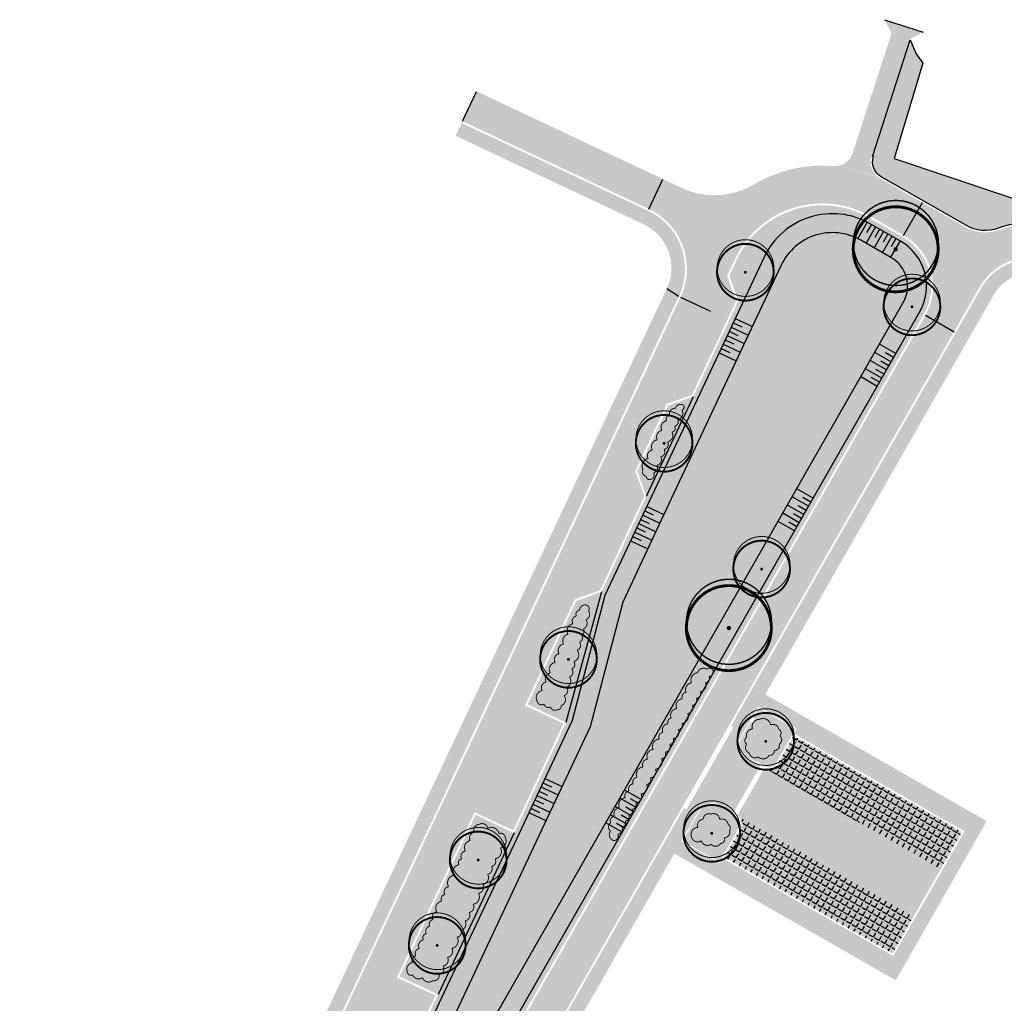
# Model space of a CAD drawing. Header units: inches. Extents: x 210501 to 210698, y 486425 to 486655.
# Tile 2 of 3: x 210511 to 210616, y 486551 to 486655. Entities that reach past the tile are written whole.
import ezdxf

# ---------------------------------------------------------------- set-up
doc = ezdxf.new("R2010")
doc.units = ezdxf.units.IN
doc.header["$MEASUREMENT"] = 0
doc.layers.add('KL_BSS_1', color=7, linetype='Continuous', true_color=0x992600)
for name, color, linetype in [('KL_GAZON', 73, 'Continuous'), ('KL_GROEN', 84, 'Continuous'), ('KL_PARKEREN', 251, 'Continuous'), ('KL_VOETPAD_1', 25, 'Continuous'), ('KL_VOETPAD_2', 253, 'Continuous'), ('KL_WADI', 71, 'Continuous'), ('NW_BOOM', 88, 'Continuous'), ('NW_WADI', 3, 'Continuous')]:
    doc.layers.add(name, color=color, linetype=linetype)
pattern_1 = [(59.99999999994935, (0.00184568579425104, -0.001056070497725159), (-0.6049187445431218, 0.3492500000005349), [0.5079999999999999, -0.1905]), (149.9999999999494, (0.00184568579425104, -0.001056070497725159), (-0.3492500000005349, -0.6049187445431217), [0.5079999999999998, -0.1904999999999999])]

# ---------------------------------------------------------------- blocks, each defined once
blk = doc.blocks.new('TALUD')
at = {"color": 6}
for p, q in [((0, 0), (0.0001038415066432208, -4.000000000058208)), ((1.999999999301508, 5.192076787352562e-05), (2.000103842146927, -4.000000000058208)), ((3.999999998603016, 0.0001038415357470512), (4.000103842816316, -4.000000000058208)), ((5.999999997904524, 0.0001557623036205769), (6.000103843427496, -4.000000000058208)), ((7.999999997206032, 0.0002076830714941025), (8.000103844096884, -4.000000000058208))]:
    blk.add_line(p, q, dxfattribs=at)
for p, q in [((0.999999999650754, 2.596038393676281e-05), (1.000051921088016, -2.000000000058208)), ((2.999999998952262, 7.788115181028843e-05), (3.000051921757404, -2.000000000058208)), ((4.99999999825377, 0.000129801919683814), (5.00005192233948, -2.000000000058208)), ((6.999999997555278, 0.0001817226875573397), (7.000051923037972, -2.000000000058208))]:
    blk.add_line(p, q)
blk = doc.blocks.new('BOOM_G')
for points, const_width in [([(-2.314667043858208, -1.450824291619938, -996.703270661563), (-2.307040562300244, -1.460140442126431, -0.5373179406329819)], 0.09999999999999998), ([(-2.325170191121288, -1.8956749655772, -49.80101822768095), (-2.165600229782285, -2.076096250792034, -0.5373179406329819)], 0.2), ([(-2.16521681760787, -2.076496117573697, -0.4799778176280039), (-1.555955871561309, 2.564956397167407, -1.975559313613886)], 0.2)]:
    blk.add_lwpolyline(points, format="xyb", dxfattribs=dict(const_width=const_width))
at = {"const_width": 0.15}
blk.add_lwpolyline([(-0.05153804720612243, -0.05448696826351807, 1), (0.05153804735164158, 0.05448696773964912, 1)], format="xyb", close=True, dxfattribs=at)

msp = doc.modelspace()

# ---------------------------------------------------------------- hatches: boundary and pattern name
at = {"layer": 'KL_BSS_1', "ltscale": 0.2}
for points in [[(210559.849905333, 486647.4539134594), (210558.3574133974, 486644.288084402), (210578.0865852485, 486635.0035933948), (210579.5768978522, 486638.1704480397)], [(210603.5002855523, 486637.7185645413, 0.1102065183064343), (210597.592873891, 486639.5494805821, 0.1551842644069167), (210589.2062914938, 486637.6132737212, -0.2486037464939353), (210581.5353697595, 486637.2487968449), (210579.5768978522, 486638.1704480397), (210578.0865852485, 486635.0035933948, -0.4142470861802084), (210581.4393281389, 486625.6885339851), (210584.6060121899, 486624.1978589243), (210586.3749051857, 486627.9555693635), (210587.2150485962, 486629.7403102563, -0.437876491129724), (210601.5124994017, 486634.2474399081), (210605.0520946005, 486632.2204569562), (210607.0398708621, 486635.6915855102)], [(210623.3180695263, 486632.1122797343, 0.2218158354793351), (210615.1308261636, 486632.7915386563, -0.2220085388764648), (210611.5885573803, 486633.086734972), (210607.0398708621, 486635.6915855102), (210605.0520946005, 486632.2204569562, -0.4140523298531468), (210607.3529894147, 486623.7621143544), (210610.3911856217, 486622.0244826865), (210613.1017582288, 486626.7638365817, -0.4141595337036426), (210621.5809983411, 486629.0737630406)], [(210564.9730872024, 486582.4910697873), (210570.2543213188, 486593.7101478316), (210576.642928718, 486607.2816508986), (210579.9862977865, 486614.3840662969), (210584.6060121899, 486624.1978589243), (210581.4393281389, 486625.6885339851), (210519.6289514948, 486494.3829673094), (210522.795635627, 486492.892292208), (210531.7097077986, 486511.828712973), (210540.4408045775, 486530.3764338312), (210546.1053926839, 486542.4098818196), (210551.4292321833, 486553.7194677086), (210559.649247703, 486571.1814838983)], [(210610.3911856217, 486622.0244826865), (210607.3529894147, 486623.7621143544), (210531.0335776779, 486490.3199404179), (210534.0717738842, 486488.5823087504)], [(210590.3278710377, 486575.8660891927), (210587.4483671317, 486570.8313640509), (210606.1115723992, 486560.1573409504), (210608.9910763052, 486565.1920660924)]]:
    msp.add_hatch(color=256, dxfattribs=at).paths.add_polyline_path(points)
at = {"layer": 'KL_GAZON', "ltscale": 0.2}
h = msp.add_hatch(color=256, dxfattribs=at)
h.dxf.hatch_style = 1
edge = h.paths.add_edge_path(flags=16)
edge.add_line((210673.9727646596, 486618.6548673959), (210671.0778405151, 486613.6457766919))
edge.add_arc((210665.8830017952, 486616.6480509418), 5.999999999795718, 240.2440901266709, 329.9749196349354, ccw=False)
edge.add_line((210662.9051654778, 486611.4391651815), (210638.496337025, 486625.3933003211))
edge.add_arc((210641.4741733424, 486630.6021860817), 6.00000000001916, 71.86056914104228, 240.24409012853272, ccw=False)
edge.add_line((210643.3421563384, 486636.303996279), (210670.6459089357, 486627.3589518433))
edge.add_arc((210668.7779259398, 486621.6571416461), 5.999999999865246, -30.025080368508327, 71.86056914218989, ccw=False)
edge = h.paths.add_edge_path(flags=0)
edge.add_line((210672.2411517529, 486619.6556254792), (210669.3462276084, 486614.6465347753))
edge.add_arc((210665.8830017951, 486616.6480509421), 4.000000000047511, 240.24409012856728, 329.97491963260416, ccw=False)
edge.add_line((210663.8977775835, 486613.175460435), (210639.4889491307, 486627.1295955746))
edge.add_arc((210641.4741733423, 486630.6021860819), 3.999999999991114, 71.86056914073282, 240.2440901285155, ccw=False)
edge.add_line((210642.7194953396, 486634.40339288), (210670.023247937, 486625.4583484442))
edge.add_arc((210668.7779259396, 486621.6571416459), 4.000000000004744, -30.025080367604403, 71.86056914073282, ccw=False)
edge = h.paths.add_edge_path(flags=16)
edge.add_arc((210672.7287929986, 486614.9020650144), 0.5244309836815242, 94.97499708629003, 204.9749196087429)
edge.add_arc((210672.2916528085, 486614.241785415), 0.4405175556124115, 94.98159514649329, 204.9749200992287)
edge.add_arc((210671.9314637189, 486613.6058435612), 0.4516447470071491, 94.97114705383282, 204.9749384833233)
edge.add_arc((210671.5267194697, 486612.7557945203), 0.6593713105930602, 90.405657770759, 200.4055169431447)
edge.add_arc((210670.8445970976, 486612.0568908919), 0.4733695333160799, 82.21416705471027, 192.2197918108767)
edge.add_arc((210670.1454328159, 486611.1847468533), 0.8073708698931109, 72.9652998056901, 182.9611314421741)
edge.add_arc((210669.1434434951, 486610.7434175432), 0.4449658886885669, 63.90881478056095, 173.9070686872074)
edge.add_arc((210668.3465099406, 486610.2632347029), 0.6354687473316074, 56.09438679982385, 166.0981914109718)
edge.add_arc((210667.1932028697, 486609.8617242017), 0.7713003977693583, 45.93163591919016, 155.9276461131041)
edge.add_arc((210666.0733047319, 486609.8676311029), 0.5177665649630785, 36.59910110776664, 146.6070043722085)
edge.add_arc((210664.9972920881, 486609.815794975), 0.7265081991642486, 27.61917369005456, 137.6137659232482)
edge.add_arc((210664.0746029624, 486610.169641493), 0.409301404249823, 19.39358360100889, 129.4033419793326)
edge.add_arc((210663.3604971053, 486610.3412519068), 0.4767659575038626, 17.66250725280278, 127.6550777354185)
edge.add_arc((210663.3008670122, 486610.4579100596), 0.3488096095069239, 131.6099923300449, 241.6014695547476)
edge.add_arc((210663.9459989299, 486610.1504050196), 0.8110266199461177, 179.9526029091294, 289.9555348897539)
edge.add_arc((210664.9845373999, 486609.2923660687), 0.7677315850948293, 172.8386706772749, 282.8397608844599)
edge.add_arc((210665.7731959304, 486608.395660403), 0.6355623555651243, 166.5183713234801, 276.5159872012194)
edge.add_arc((210666.240767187, 486607.6340560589), 0.4163135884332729, 161.7828599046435, 271.7766100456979)
edge.add_arc((210666.8891837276, 486607.0023429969), 0.67108549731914, 161.2602573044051, 271.2636008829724)
edge.add_arc((210667.3174433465, 486606.4132952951), 0.4214892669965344, 191.2009571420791, 301.2010795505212)
edge.add_arc((210667.9491961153, 486606.5654826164), 0.6586150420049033, 231.1204269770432, 341.1238860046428)
edge.add_arc((210668.7269256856, 486606.9119161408), 0.5804593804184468, 254.5600564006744, 364.5549383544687)
edge.add_arc((210669.3569916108, 486607.6730463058), 0.7168809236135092, 265.8852010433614, 375.8893186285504)
edge.add_arc((210670.0216287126, 486608.6371367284), 0.7682249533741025, 271.8539479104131, 381.8490568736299)
edge.add_arc((210670.6946691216, 486609.3841934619), 0.4628837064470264, 274.9575152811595, 384.9746802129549)
edge.add_arc((210671.0732497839, 486610.0499565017), 0.4721108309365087, 274.9846116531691, 384.9749191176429)
edge.add_arc((210671.4634685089, 486610.6824303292), 0.4347800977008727, 274.9805166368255, 384.9749198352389)
edge.add_arc((210671.7956961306, 486611.5772814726), 0.7139657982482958, 274.9735087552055, 384.9749291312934)
edge.add_arc((210672.3988960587, 486612.6633363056), 0.7858360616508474, 273.2100957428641, 383.2109934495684)
edge.add_arc((210673.129855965, 486613.7081900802), 0.7351932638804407, 269.3196587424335, 379.317812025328)
edge.add_arc((210673.8886210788, 486614.7529948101), 0.8042252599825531, 265.3666506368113, 375.3687281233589)
edge.add_arc((210674.7360070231, 486615.4769915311), 0.5158907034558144, 261.986372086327, 371.9826357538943)
edge.add_arc((210675.321454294, 486616.0207886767), 0.4441021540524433, 259.5175367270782, 369.5202438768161)
edge.add_arc((210675.9003280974, 486616.6949240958), 0.6169839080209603, 256.8000614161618, 366.7986887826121)
edge.add_arc((210676.6744227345, 486617.321550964), 0.5766498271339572, 253.7411124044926, 363.7372428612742)
edge.add_arc((210677.4266593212, 486617.8687536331), 0.5394176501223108, 250.8656094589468, 360.8741224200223)
edge.add_arc((210678.1997935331, 486618.4526936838), 0.6213660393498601, 247.8993674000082, 357.8968799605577)
edge.add_arc((210679.0254371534, 486618.870153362), 0.485522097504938, 245.0643540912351, 355.0580419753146)
edge.add_arc((210679.7097803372, 486619.2168033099), 0.4372235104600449, 242.6861874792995, 352.6911836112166)
edge.add_arc((210680.55278227, 486619.8560511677), 0.806471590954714, 239.4987099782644, 349.5007536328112)
edge.add_arc((210681.6860955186, 486620.2232902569), 0.6166296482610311, 236.4996148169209, 346.5030754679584)
edge.add_arc((210682.7202464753, 486620.7310365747), 0.7832623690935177, 236.3033105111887, 346.3008394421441)
edge.add_arc((210683.888351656, 486621.1564134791), 0.7341084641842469, 236.3179532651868, 346.3177826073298)
edge.add_arc((210684.9963112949, 486621.6637753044), 0.7871106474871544, 239.9051459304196, 349.9063801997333)
edge.add_arc((210686.0971747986, 486622.2692266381), 0.8117108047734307, 246.3254481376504, 356.3229801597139)
edge.add_arc((210687.0962561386, 486622.8003834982), 0.6130862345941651, 252.0405350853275, 362.0409554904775)
edge.add_arc((210687.8528115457, 486623.4494138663), 0.6434826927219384, 257.0816833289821, 367.0833446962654)
edge.add_arc((210688.5866879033, 486624.2687902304), 0.7461382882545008, 262.6615167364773, 372.6597347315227)
edge.add_arc((210689.3351269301, 486624.9446160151), 0.5127092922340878, 267.7151755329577, 377.7077329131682)
edge.add_arc((210689.4553916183, 486625.5601087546), 0.58882861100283, 308.6989898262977, 418.7074495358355)
edge.add_arc((210689.0860338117, 486625.8292729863), 0.71460036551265, 19.11487601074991, 129.1128691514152)
edge.add_arc((210688.8276583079, 486625.9656557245), 0.4602385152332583, 114.7153050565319, 224.7168913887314)
edge.add_arc((210688.5106014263, 486625.1853882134), 0.4565509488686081, 91.25318253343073, 201.2510295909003)
edge.add_arc((210688.0724711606, 486624.5524589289), 0.4676206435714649, 88.45302146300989, 198.4505714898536)
edge.add_arc((210687.2000610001, 486623.9877656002), 0.5979375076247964, 44.17816093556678, 154.1762012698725)
edge.add_arc((210686.1694923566, 486623.7698212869), 0.6864955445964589, 44.17767043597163, 154.1779371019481)
edge.add_arc((210685.0891706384, 486623.9198676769), 0.4857794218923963, 17.85888906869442, 127.8697429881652)
edge.add_arc((210684.1738979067, 486624.1163018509), 0.6447934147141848, 16.86297709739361, 126.8605690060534)
edge.add_arc((210683.1951436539, 486624.4527463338), 0.6185650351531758, 16.86467032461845, 126.8605692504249)
edge.add_arc((210682.0986002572, 486624.7278094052), 0.7580647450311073, 16.85879313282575, 126.8605690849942)
edge.add_arc((210681.1428441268, 486625.1824775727), 0.5235244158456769, 16.86202647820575, 126.8605691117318)
edge.add_arc((210680.0819803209, 486625.3750300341), 0.7803563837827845, 16.85909582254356, 126.8605691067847)
edge.add_arc((210678.9780693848, 486625.8066706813), 0.6643653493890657, 16.86288818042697, 126.8605691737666)
edge.add_arc((210678.0722118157, 486626.184493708), 0.5301063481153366, 16.85832929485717, 126.8605691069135)
edge.add_arc((210677.1265691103, 486626.4184310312), 0.6558336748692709, 16.85866524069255, 126.8605691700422)
edge.add_arc((210676.2582368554, 486626.7991737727), 0.4962652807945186, 16.86656093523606, 126.8605694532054)
edge.add_arc((210675.4331572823, 486627.0364150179), 0.5510691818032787, 16.85897604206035, 126.8605690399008)
edge.add_arc((210674.6605367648, 486627.3433647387), 0.4619026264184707, 16.85895280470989, 126.8605690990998)
edge.add_arc((210673.6587431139, 486627.4933160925), 0.7572575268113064, 16.85884009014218, 126.8605691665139)
edge.add_arc((210672.7864420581, 486627.972433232), 0.4368416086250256, 16.86875329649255, 126.8605697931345)
edge.add_arc((210671.9412264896, 486628.1452474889), 0.6093503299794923, 16.85698344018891, 126.8602048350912)
edge.add_arc((210671.6934252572, 486628.2560034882), 0.3947496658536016, 107.3513693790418, 217.3652551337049)
edge.add_arc((210672.0201851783, 486627.8832060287), 0.6542092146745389, 168.2498254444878, 278.2431484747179)
edge.add_arc((210672.7195946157, 486627.2330119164), 0.6056188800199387, 179.7404131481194, 289.7428325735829)
edge.add_arc((210673.427176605, 486626.5895649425), 0.5083356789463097, 171.6947596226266, 281.692943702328)
edge.add_arc((210674.2987762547, 486625.8446803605), 0.8073214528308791, 162.1773671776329, 272.1798477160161)
edge.add_arc((210674.8216383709, 486624.7799143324), 0.5556932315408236, 152.332694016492, 262.3257159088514)
edge.add_arc((210675.1620893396, 486623.9348738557), 0.508496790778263, 144.6329145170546, 254.6355959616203)
edge.add_arc((210675.4977055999, 486622.994319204), 0.6511019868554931, 136.2517163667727, 246.2542705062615)
edge.add_arc((210675.5491076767, 486621.9948729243), 0.5110001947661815, 127.8555334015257, 237.8553003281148)
edge.add_arc((210675.625006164, 486620.9340841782), 0.7179748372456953, 118.9726117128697, 228.9718719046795)
edge.add_arc((210675.3976781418, 486619.6461000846), 0.7852164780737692, 108.101808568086, 218.1015871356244)
edge.add_arc((210674.8808840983, 486618.3857957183), 0.7823413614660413, 97.42546167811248, 207.4268566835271)
edge.add_arc((210674.2488063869, 486617.3095220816), 0.7186228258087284, 94.97567333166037, 204.9749195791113)
edge.add_arc((210673.641022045, 486616.5051168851), 0.5028844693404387, 94.9785824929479, 204.9749197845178)
edge.add_arc((210673.2381958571, 486615.682970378), 0.612119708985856, 94.97041850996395, 204.9749197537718)
edge = h.paths.add_edge_path()
edge.add_arc((210689.7181628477, 486625.6565754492), 0.8999975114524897, 326.7632212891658, 431.9389413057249)
edge.add_line((210689.9971893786, 486626.5122270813), (210688.2535177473, 486627.0808354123))
edge.add_line((210688.2535177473, 486627.0808354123), (210688.0208018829, 486625.7979028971))
edge.add_line((210688.0208018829, 486625.7979028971), (210687.3677067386, 486624.8687495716))
edge.add_line((210687.3677067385, 486624.8687495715), (210685.5615780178, 486624.5769903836))
edge.add_line((210685.5615780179, 486624.5769903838), (210635.694846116, 486640.9139437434))
edge.add_line((210635.6948461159, 486640.9139437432), (210632.2208461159, 486630.8859437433))
edge.add_line((210632.220846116, 486630.8859437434), (210604.057846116, 486640.3569437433))
edge.add_line((210604.057846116, 486640.3569437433), (210607.0788461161, 486650.4479437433))
edge.add_line((210607.078846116, 486650.4479437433), (210606.3898789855, 486651.4226625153))
edge.add_line((210606.3898789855, 486651.4226625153), (210605.7433285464, 486652.8874492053))
edge.add_line((210605.7433285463, 486652.8874492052), (210601.7513183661, 486640.5758834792))
edge.add_line((210601.7513183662, 486640.5758834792), (210601.8464427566, 486640.5450395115))
edge.add_arc((210603.5586817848, 486639.9898480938), 1.800000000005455, 162.03477670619, 240.2019614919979)
edge.add_line((210602.6641821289, 486638.4278396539), (210611.687942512, 486633.2602935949))
edge.add_arc((210613.675724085, 486636.7314314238), 4.00000917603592, 240.2019614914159, 290.2704786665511)
edge.add_arc((210618.496547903, 486623.6783859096), 9.914815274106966, 60.24409012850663, 110.27047866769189, ccw=False)
edge.add_line((210623.4173307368, 486632.2859092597), (210662.6311225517, 486609.8680145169))
edge.add_arc((210657.7077416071, 486601.2559465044), 9.920050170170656, 31.26623910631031, 60.24409012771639, ccw=False)
edge.add_arc((210667.7256279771, 486607.3388346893), 1.800000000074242, 211.2662391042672, 313.7032311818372)
edge.add_line((210668.9692897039, 486606.0375639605), (210669.0383820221, 486605.9652711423))
edge.add_arc((210660.6091192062, 486614.7849949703), 12.20000000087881, 313.7032311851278, 329.9749196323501)
edge.add_line((210671.1719579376, 486608.6803706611), (210672.9174192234, 486611.7005444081))
edge.add_arc((210688.3287740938, 486602.793797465), 17.80000000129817, 111.3008393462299, 149.9749196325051, ccw=False)
edge.add_line((210681.8626592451, 486619.3778065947), (210684.6984640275, 486620.4834885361))
edge.add_arc((210680.2665823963, 486631.8501851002), 12.20013793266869, 291.3008393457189, 326.7632212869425)
h = msp.add_hatch(color=256, dxfattribs=at)
h.dxf.hatch_style = 1
edge = h.paths.add_edge_path()
edge.add_line((210530.8599651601, 486490.4192313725), (210607.1793782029, 486623.8614075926))
edge.add_arc((210601.9710418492, 486626.8402047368), 6.000000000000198, 330.2335208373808, 420.2019787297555)
edge.add_line((210604.952705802, 486632.046900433), (210601.4131106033, 486634.073883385))
edge.add_arc((210596.4436706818, 486625.3960572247), 9.999999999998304, 60.20197872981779, 154.7919028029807)
edge.add_line((210587.3960019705, 486629.6551288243), (210586.5911418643, 486627.9453412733))
edge.add_line((210586.5911418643, 486627.9453412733), (210587.5488612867, 486625.2839932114))
edge.add_line((210587.5488612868, 486625.2839932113), (210582.7933159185, 486615.1816509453))
edge.add_line((210582.7933159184, 486615.1816509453), (210577.816884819, 486604.6100747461))
edge.add_line((210577.8168848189, 486604.6100747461), (210573.0613394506, 486594.5077324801))
edge.add_line((210573.0613394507, 486594.5077324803), (210569.3106729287, 486580.6702595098))
edge.add_line((210569.3106729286, 486580.6702595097), (210563.8164705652, 486568.9987668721))
edge.add_line((210563.8164705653, 486568.9987668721), (210555.7668179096, 486551.898657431))
edge.add_line((210555.7668179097, 486551.8986574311), (210550.2726155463, 486540.2271647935))
edge.add_line((210550.2726155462, 486540.2271647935), (210541.6147606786, 486527.7048576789))
edge.add_line((210541.6147606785, 486527.7048576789), (210534.5167259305, 486512.6262976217))
edge.add_line((210534.5167259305, 486512.6262976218), (210531.8553778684, 486511.6685781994))
edge.add_line((210531.8553778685, 486511.6685781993), (210522.9765872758, 486492.8071073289))
edge.add_arc((210533.2004529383, 486487.9943564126), 11.3000000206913, 154.7919028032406, 177.5594016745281)
edge.add_arc((210524.7081631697, 486488.3563169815), 2.799999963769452, 177.5594016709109, 295.4842212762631)
edge.add_arc((210521.050931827, 486496.0292992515), 11.29999984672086, 295.4842212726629, 330.2335208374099)
edge = h.paths.add_edge_path(flags=16)
edge.add_arc((210524.7081630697, 486488.3563168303), 2.299999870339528, 177.5594027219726, 295.4842194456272)
edge.add_arc((210521.0509320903, 486496.0292989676), 10.79999947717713, 295.4842194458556, 330.2335208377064)
edge.add_line((210530.4259370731, 486490.6674643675), (210606.7453501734, 486624.1096406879))
edge.add_arc((210601.9710418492, 486626.8402047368), 5.499999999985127, 330.2335208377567, 420.2019787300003)
edge.add_line((210604.704233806, 486631.613009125), (210601.4954260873, 486633.4505634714))
edge.add_arc((210597.5198741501, 486626.5083025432), 7.999999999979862, 60.20197872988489, 154.7919028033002)
edge.add_line((210590.281739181, 486629.9155598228), (210583.157491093, 486614.7813140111))
edge.add_line((210583.1574910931, 486614.7813140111), (210578.3574765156, 486604.5845045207))
edge.add_line((210578.3574765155, 486604.5845045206), (210573.4255146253, 486594.1073955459))
edge.add_line((210573.4255146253, 486594.1073955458), (210569.9760099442, 486580.9096893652))
edge.add_line((210569.9760099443, 486580.9096893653), (210564.0559004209, 486568.3334298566))
edge.add_line((210564.0559004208, 486568.3334298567), (210556.4321549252, 486552.1380872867))
edge.add_line((210556.4321549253, 486552.1380872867), (210550.5120454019, 486539.561827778))
edge.add_line((210550.5120454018, 486539.561827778), (210542.1553523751, 486527.6792874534))
edge.add_line((210542.1553523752, 486527.6792874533), (210534.8809011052, 486512.2259606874))
edge.add_line((210534.8809011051, 486512.2259606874), (210532.219553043, 486511.268241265))
edge.add_line((210532.2195530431, 486511.2682412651), (210523.4289707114, 486492.5941537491))
edge.add_arc((210533.2004529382, 486487.9943564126), 10.80000002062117, 154.7919028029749, 177.5594027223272)
edge = h.paths.add_edge_path(flags=0)
edge.add_arc((210525.927605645, 486490.2002297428), 1.199999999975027, 163.1270474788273, 309.91628131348)
edge.add_arc((210521.050933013, 486496.0292979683), 8.799998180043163, 309.9162813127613, 330.2335208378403)
edge.add_line((210528.689824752, 486491.6603963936), (210605.0092380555, 486625.1025730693))
edge.add_arc((210601.9710418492, 486626.8402047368), 3.500000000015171, 330.2335208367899, 420.2019787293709)
edge.add_line((210603.7103458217, 486629.8774438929), (210600.501538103, 486631.7149982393))
edge.add_arc((210597.5198741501, 486626.5083025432), 5.999999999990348, 60.20197872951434, 154.7919028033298)
edge.add_line((210592.0912729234, 486629.0637455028), (210584.9670248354, 486613.9294996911))
edge.add_line((210584.9670248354, 486613.9294996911), (210580.1670102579, 486603.7326902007))
edge.add_line((210580.1670102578, 486603.7326902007), (210575.3137711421, 486593.4228142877))
edge.add_line((210575.3137711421, 486593.4228142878), (210571.864266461, 486580.2251081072))
edge.add_line((210571.864266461, 486580.2251081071), (210565.8654341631, 486567.4816155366))
edge.add_line((210565.8654341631, 486567.4816155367), (210558.2416886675, 486551.2862729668))
edge.add_line((210558.2416886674, 486551.2862729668), (210552.2477316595, 486538.5531371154))
edge.add_line((210552.2477316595, 486538.5531371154), (210543.8910386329, 486526.6705967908))
edge.add_line((210543.8910386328, 486526.6705967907), (210536.3376018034, 486510.6246129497))
edge.add_line((210536.3376018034, 486510.6246129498), (210533.6762537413, 486509.6668935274))
edge.add_line((210533.6762537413, 486509.6668935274), (210525.2384485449, 486491.7422206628))
edge.add_arc((210533.1998071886, 486487.9945153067), 8.799348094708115, 154.7919028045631, 163.1270474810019)
at = {"layer": 'KL_GAZON', "ltscale": 0.2, "true_color": 0x75b03b}
for points in [[(210593.430024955, 486579.2758752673), (210591.6923932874, 486576.237679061, -0.4142135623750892), (210590.3278710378, 486575.8660891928), (210608.9910763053, 486565.1920660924), (210611.2251741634, 486569.0983183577)], [(210587.4483671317, 486570.8313640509, -0.4142135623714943), (210587.8199569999, 486569.4668418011), (210586.0823253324, 486566.4286455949), (210603.877474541, 486556.2510886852), (210606.1115723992, 486560.1573409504)]]:
    msp.add_hatch(color=75, dxfattribs=at).paths.add_polyline_path(points)
at = {"layer": 'KL_GROEN', "ltscale": 0.2}
for points in [[(210582.7933159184, 486615.1816509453), (210580.1319678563, 486614.223931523), (210576.8591653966, 486607.2714228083), (210577.8168848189, 486604.6100747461)], [(210573.0613394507, 486594.5077324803), (210570.3999913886, 486593.5500130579), (210565.2392220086, 486582.5868417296), (210569.3106729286, 486580.6702595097)], [(210587.6463457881, 486569.5661350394, 0.4142135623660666), (210587.3490738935, 486570.657752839), (210586.4810178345, 486571.1542190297), (210586.5306644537, 486571.2410246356), (210585.0041196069, 486572.114099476), (210583.71952922, 486571.7642768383), (210581.654935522, 486568.1543974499), (210585.5611877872, 486565.9202995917), (210585.8094208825, 486566.3543276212)], [(210563.8164705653, 486568.9987668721), (210559.7450196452, 486570.9153490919), (210551.6953669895, 486553.8152396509), (210555.7668179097, 486551.8986574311)]]:
    msp.add_hatch(color=256, dxfattribs=at).paths.add_polyline_path(points)
h = msp.add_hatch(color=256, dxfattribs=at)
h.dxf.hatch_style = 1
edge = h.paths.add_edge_path()
edge.add_arc((210574.5682312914, 486568.8275762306), 0.6737539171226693, 144.9050562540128, 254.90505615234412, ccw=False)
edge.add_arc((210574.323249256, 486569.6285618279), 0.5146776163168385, 123.4803665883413, 233.4803664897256, ccw=False)
edge.add_arc((210574.487527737, 486570.2663504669), 0.4943279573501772, 94.94846329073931, 204.9484631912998, ccw=False)
edge.add_arc((210575.0209220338, 486571.0268148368), 0.6353179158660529, 94.94846328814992, 204.9484631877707, ccw=False)
edge.add_arc((210575.6479752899, 486571.9769728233), 0.7520292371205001, 94.94846328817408, 204.9484631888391, ccw=False)
edge.add_arc((210576.0308899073, 486572.9345141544), 0.4938684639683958, 94.9484632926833, 204.9484631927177, ccw=False)
edge.add_arc((210576.4771833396, 486573.6539818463), 0.5392092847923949, 94.94846329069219, 204.9484631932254, ccw=False)
edge.add_arc((210576.8761812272, 486574.3984383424), 0.4913598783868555, 94.94846328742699, 204.9484631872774, ccw=False)
edge.add_arc((210577.5297947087, 486575.2117541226), 0.7676271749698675, 94.9484632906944, 204.9484631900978, ccw=False)
edge.add_arc((210577.9959483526, 486576.2241850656), 0.5871580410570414, 94.9484632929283, 204.9484631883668, ccw=False)
edge.add_arc((210578.6014494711, 486577.1144037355), 0.7236772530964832, 94.94846329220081, 204.9484631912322, ccw=False)
edge.add_arc((210579.2411149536, 486578.1620048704), 0.7743457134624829, 94.94846328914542, 204.9484631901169, ccw=False)
edge.add_arc((210579.6165759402, 486579.1392075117), 0.4877708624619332, 94.94846328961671, 204.9484631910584, ccw=False)
edge.add_arc((210580.1712203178, 486579.9027619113), 0.6581311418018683, 94.94846329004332, 204.9484631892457, ccw=False)
edge.add_arc((210580.4839443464, 486580.7303335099), 0.4075209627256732, 94.94846329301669, 204.9484631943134, ccw=False)
edge.add_arc((210581.0961131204, 486581.4374778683), 0.7139409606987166, 94.94846329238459, 204.9484631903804, ccw=False)
edge.add_arc((210581.6994832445, 486582.4581032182), 0.7333887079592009, 94.94846328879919, 204.9484631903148, ccw=False)
edge.add_arc((210582.0678027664, 486583.3895356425), 0.4759978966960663, 94.94846329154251, 204.9484631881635, ccw=False)
edge.add_arc((210582.6691779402, 486584.1626282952), 0.7085512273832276, 94.94846328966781, 204.9484631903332, ccw=False)
edge.add_arc((210583.3036399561, 486585.1921320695), 0.7671676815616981, 94.94846328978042, 204.9484631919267, ccw=False)
edge.add_arc((210583.8530874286, 486585.7842603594), 0.6392477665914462, 54.37454478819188, 164.3745446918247, ccw=False)
edge.add_arc((210584.5147103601, 486586.0482236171), 0.3860463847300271, 28.531275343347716, 138.5312752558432, ccw=False)
edge.add_arc((210584.407547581, 486586.0253164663), 0.4921174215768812, -85.08733423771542, 24.9126656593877, ccw=False)
edge.add_arc((210584.0343272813, 486585.3420898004), 0.4579783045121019, -85.0873342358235, 24.912665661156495, ccw=False)
edge.add_arc((210583.4774542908, 486584.6089366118), 0.6572494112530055, -85.08733423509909, 24.912665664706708, ccw=False)
edge.add_arc((210583.0825359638, 486583.7445388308), 0.4974947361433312, -85.08733423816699, 24.912665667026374, ccw=False)
edge.add_arc((210582.6455985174, 486583.0261470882), 0.5287402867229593, -85.08733423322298, 24.912665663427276, ccw=False)
edge.add_arc((210582.1422259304, 486582.2445257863), 0.6049416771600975, -85.08733423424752, 24.91266566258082, ccw=False)
edge.add_arc((210581.5194678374, 486581.328503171), 0.7437707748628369, -85.08733423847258, 24.912665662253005, ccw=False)
edge.add_arc((210581.166762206, 486580.3940663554), 0.4591208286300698, -85.0873342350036, 24.91266566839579, ccw=False)
edge.add_arc((210580.5946015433, 486579.6526289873), 0.6742134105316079, -85.08733423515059, 24.912665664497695, ccw=False)
edge.add_arc((210580.2555033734, 486578.7965806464), 0.4375494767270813, -85.08733423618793, 24.91266566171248, ccw=False)
edge.add_arc((210579.7672983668, 486578.1164868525), 0.5796074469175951, -85.0873342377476, 24.912665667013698, ccw=False)
edge.add_arc((210579.3689184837, 486577.3309262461), 0.4939802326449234, -85.08733423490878, 24.912665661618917, ccw=False)
edge.add_arc((210578.715607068, 486576.5156802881), 0.7669814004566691, -85.08733423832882, 24.912665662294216, ccw=False)
edge.add_arc((210578.1899155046, 486575.4768510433), 0.6520459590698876, -85.08733423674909, 24.912665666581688, ccw=False)
edge.add_arc((210577.7984936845, 486574.6194685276), 0.4931481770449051, -85.08733423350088, 24.912665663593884, ccw=False)
edge.add_arc((210577.1989603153, 486573.830062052), 0.7076074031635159, -85.08733423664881, 24.91266566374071, ccw=False)
edge.add_arc((210576.6451058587, 486572.8396699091), 0.6774919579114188, -85.0873342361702, 24.9126656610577, ccw=False)
edge.add_arc((210576.2806534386, 486571.9684487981), 0.4658145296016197, -85.08733423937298, 24.912665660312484, ccw=False)
edge.add_arc((210575.9163199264, 486571.3166020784), 0.4456961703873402, -85.0873342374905, 24.91266566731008, ccw=False)
edge.add_arc((210575.5549264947, 486570.6869655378), 0.4405548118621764, -85.08733423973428, 24.912665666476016, ccw=False)
edge.add_arc((210575.1956495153, 486570.0636389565), 0.4377357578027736, -85.08733423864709, 24.912665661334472, ccw=False)
edge.add_arc((210574.7480079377, 486569.4021919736), 0.5348999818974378, -85.08733423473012, 24.91266566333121, ccw=False)
edge.add_arc((210574.3509566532, 486568.6635698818), 0.4882939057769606, -85.0873342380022, 24.91266566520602, ccw=False)
h = msp.add_hatch(color=256, dxfattribs=at)
edge = h.paths.add_edge_path()
edge.add_line((210589.0639468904, 486580.6294407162), (210588.8573495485, 486580.7475996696))
edge.add_line((210588.8573495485, 486580.7475996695), (210587.6330941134, 486578.6070262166))
edge.add_line((210587.6330941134, 486578.6070262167), (210587.9829167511, 486577.3224358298))
edge.add_line((210587.9829167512, 486577.3224358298), (210589.5094615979, 486576.4493609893))
edge.add_line((210589.5094615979, 486576.4493609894), (210589.559108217, 486576.5361665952))
edge.add_line((210589.5591082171, 486576.5361665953), (210590.427164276, 486576.0397004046))
edge.add_arc((210590.8243372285, 486576.7341452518), 0.8000000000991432, 240.233520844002, 330.2335208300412)
edge.add_line((210591.5187820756, 486576.336972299), (210593.3557069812, 486579.5487797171))
edge.add_line((210593.3557069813, 486579.5487797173), (210593.6039400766, 486579.9828077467))
edge.add_line((210593.6039400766, 486579.9828077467), (210589.6976878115, 486582.216905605))
edge.add_line((210589.6976878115, 486582.2169056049), (210589.09565332, 486581.1642665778))
edge.add_line((210589.0956533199, 486581.1642665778), (210589.3022506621, 486581.0461076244))
edge.add_line((210589.3022506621, 486581.0461076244), (210589.0639468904, 486580.6294407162))
at = {"layer": 'KL_PARKEREN', "ltscale": 0.2}
for points in [[(210587.3326246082, 486625.2942213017), (210586.3749051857, 486627.9555693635), (210579.9862977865, 486614.3840662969), (210582.6476458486, 486615.3417857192)], [(210577.6006481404, 486604.6203028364), (210576.642928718, 486607.2816508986), (210570.2543213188, 486593.7101478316), (210572.9156693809, 486594.667867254)], [(210569.0445381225, 486580.5744875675), (210564.9730872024, 486582.4910697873), (210559.649247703, 486571.1814838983), (210563.720698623, 486569.2649016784)], [(210555.5006831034, 486551.8028854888), (210551.4292321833, 486553.7194677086), (210546.1053926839, 486542.4098818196), (210550.176843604, 486540.4932995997)]]:
    msp.add_hatch(color=256, dxfattribs=at).paths.add_polyline_path(points)
at = {"layer": 'KL_PARKEREN'}
h = msp.add_hatch(dxfattribs=at)
h.set_pattern_fill('ANGLE', color=256, scale=0.1, angle=59.99999999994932, style=0)
h.set_pattern_definition(pattern_1)
h.paths.add_polyline_path([(210593.430024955, 486579.2758752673), (210591.6923932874, 486576.237679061, -0.4142135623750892), (210590.3278710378, 486575.8660891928), (210608.9910763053, 486565.1920660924), (210611.2251741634, 486569.0983183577)])
h = msp.add_hatch(dxfattribs=at)
h.set_pattern_fill('ANGLE', color=256, scale=0.1, angle=59.99999999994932, style=0)
h.set_pattern_definition(pattern_1)
h.paths.add_polyline_path([(210587.4483671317, 486570.8313640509, -0.4142135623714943), (210587.8199569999, 486569.4668418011), (210586.0823253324, 486566.4286455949), (210603.877474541, 486556.2510886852), (210606.1115723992, 486560.1573409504)])
at = {"layer": 'KL_VOETPAD_1', "ltscale": 0.2}
h = msp.add_hatch(color=256, dxfattribs=at)
h.dxf.hatch_style = 1
h.paths.add_polyline_path([(210599.6572213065, 486640.9260409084, -0.3476344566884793), (210597.5928717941, 486639.5494807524, -0.09354438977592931), (210602.6822241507, 486638.1921211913, -0.3737568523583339), (210601.6561939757, 486640.6067274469), (210605.6609801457, 486652.9576949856), (210607.1147482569, 486653.6995386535), (210603.0137512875, 486655.034020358), (210603.7584923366, 486653.5745743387)])
h = msp.add_hatch(color=256, dxfattribs=at)
h.dxf.hatch_style = 1
h.paths.add_polyline_path([(210558.2721281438, 486644.1071798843), (210557.6324887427, 486642.7503960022), (210577.5437029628, 486633.380236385, -0.413441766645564), (210579.9923720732, 486626.6062489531), (210579.992389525, 486626.6062407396), (210579.98641564, 486626.5935502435), (210581.2583747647, 486625.7737154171, 0.4142470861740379), (210578.0014245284, 486634.8226302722)])
h = msp.add_hatch(color=256, dxfattribs=at)
h.dxf.hatch_style = 1
h.paths.add_polyline_path([(210620.7372780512, 486627.5979120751), (210659.9523857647, 486605.1792649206, -0.41426759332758), (210661.6305343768, 486599.0191445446), (210651.8176459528, 486581.8616071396), (210651.0729466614, 486580.559523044), (210649.4593674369, 486577.7382287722), (210650.4945746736, 486577.1461640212), (210650.7614515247, 486576.9935294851), (210662.9326184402, 486598.2744452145, 0.4142675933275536), (210660.6968448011, 486606.4814863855), (210621.4817371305, 486628.9001335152, 0.4141595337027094), (210613.2753694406, 486626.6645433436), (210586.769752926, 486580.3202777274), (210587.0301697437, 486580.1713378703), (210588.0718370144, 486579.5755784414), (210589.6605288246, 486582.3533578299), (210590.4052281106, 486583.6554419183), (210614.5774535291, 486625.9198440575, -0.4141595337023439)])
h = msp.add_hatch(color=256, dxfattribs=at)
h.dxf.hatch_style = 1
h.paths.add_polyline_path([(210511.4882555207, 486481.08093191), (210512.8454058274, 486480.4420711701), (210517.0613973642, 486489.3982236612), (210518.0300390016, 486488.9422482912, -0.09467201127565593), (210519.4479980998, 486494.4681486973), (210581.2583747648, 486625.7737154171), (210579.98641564, 486626.5935502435)])
h = msp.add_hatch(color=256, dxfattribs=at)
h.dxf.hatch_style = 1
h.paths.add_polyline_path([(210580.7737840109, 486566.8151543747), (210581.518483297, 486568.1172384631), (210583.1071751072, 486570.8950178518), (210581.8050910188, 486571.6397171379), (210534.245385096, 486488.4830155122, -0.09144281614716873), (210530.685401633, 486484.2727283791), (210531.553457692, 486483.7762621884), (210525.861272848, 486473.8236498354), (210527.1633569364, 486473.0789505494)])
at = {"layer": 'KL_VOETPAD_2', "ltscale": 0.2}
h = msp.add_hatch(color=256, dxfattribs=at)
h.dxf.hatch_style = 1
h.paths.add_polyline_path([(210590.4052281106, 486583.6554419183), (210589.6605288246, 486582.3533578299), (210593.7403923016, 486580.0199667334), (210593.4425125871, 486579.4991330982), (210611.4980786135, 486569.1726363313), (210603.9517925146, 486555.9781842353), (210585.8962264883, 486566.3046810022), (210585.5983467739, 486565.7838473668), (210581.518483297, 486568.1172384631), (210580.7737840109, 486566.8151543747), (210604.2112976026, 486553.4105672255), (210613.8427417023, 486570.2508547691)])
h = msp.add_hatch(color=256, dxfattribs=at)
h.dxf.hatch_style = 1
h.paths.add_polyline_path([(210583.1071751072, 486570.8950178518), (210583.653287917, 486571.8498795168), (210585.0178101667, 486572.2214693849), (210586.5803110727, 486571.3278302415), (210587.0143391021, 486571.0795971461), (210589.8938430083, 486576.1143222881), (210589.4598149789, 486576.3625553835), (210587.8973140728, 486577.2561945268), (210587.5257242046, 486578.6207167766), (210588.0718370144, 486579.5755784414), (210587.0301697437, 486580.1713378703), (210582.0655078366, 486571.4907772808)])
at = {"layer": 'KL_WADI'}
h = msp.add_hatch(color=256, dxfattribs=at)
h.set_gradient(color1=(232, 255, 209), color2=(179, 255, 102), name='SPHERICAL')
edge = h.paths.add_edge_path()
edge.add_line((210532.2195530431, 486511.2682412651), (210523.4283672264, 486492.5928715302))
edge.add_arc((210533.2004529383, 486487.9943564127), 10.80000002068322, 154.7994209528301, 177.559413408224)
edge.add_arc((210524.7081630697, 486488.3563168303), 2.299999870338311, 177.5594528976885, 295.4841899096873)
edge.add_arc((210521.0509320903, 486496.0292989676), 10.79999947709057, 295.4842131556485, 330.233534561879)
edge.add_line((210530.4259383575, 486490.6674666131), (210606.7453501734, 486624.1096406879))
edge.add_arc((210601.9710418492, 486626.8402047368), 5.500000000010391, 330.2335208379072, 420.2019787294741)
edge.add_line((210604.704233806, 486631.613009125), (210601.4954260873, 486633.4505634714))
edge.add_arc((210597.5198741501, 486626.5083025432), 7.999999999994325, 60.20197872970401, 154.7919028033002)
edge.add_line((210590.281739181, 486629.9155598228), (210583.157491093, 486614.7813140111))
edge.add_line((210583.1574910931, 486614.7813140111), (210578.3574765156, 486604.5845045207))
edge.add_line((210578.3574765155, 486604.5845045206), (210573.4255146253, 486594.1073955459))
edge.add_line((210573.4255146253, 486594.1073955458), (210569.9760099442, 486580.9096893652))
edge.add_line((210569.9760099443, 486580.9096893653), (210564.0559004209, 486568.3334298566))
edge.add_line((210564.0559004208, 486568.3334298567), (210556.4321549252, 486552.1380872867))
edge.add_line((210556.4321549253, 486552.1380872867), (210550.5120454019, 486539.561827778))
edge.add_line((210550.5120454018, 486539.561827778), (210542.1553523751, 486527.6792874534))
edge.add_line((210542.1553523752, 486527.6792874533), (210534.8809011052, 486512.2259606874))
edge.add_line((210534.8809011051, 486512.2259606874), (210532.219553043, 486511.268241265))

# ---------------------------------------------------------------- linework, layer by layer
at = {"layer": 'KL_BSS_1', "ltscale": 0.2}
for points in [[(210558.3574133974, 486644.288084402), (210559.8499046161, 486647.4539119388)], [(210578.0865852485, 486635.0035933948), (210579.5768978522, 486638.1704480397)], [(210605.0520946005, 486632.2204569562), (210607.0398708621, 486635.6915855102)], [(210581.4393281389, 486625.6885339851), (210584.6060121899, 486624.1978589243)], [(210607.3529894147, 486623.7621143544), (210610.3911856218, 486622.0244826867)]]:
    msp.add_lwpolyline(points, dxfattribs=at)
at = {"layer": 'KL_GAZON', "ltscale": 0.2}
msp.add_lwpolyline([(210623.4173307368, 486632.2859092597, 0.2218154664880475), (210615.0615367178, 486632.9791525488, -0.2220082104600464), (210611.6879442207, 486633.2602926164), (210602.6641821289, 486638.4278396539, -0.3549397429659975), (210601.8464427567, 486640.5450395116), (210601.7513183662, 486640.5758834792), (210605.7433285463, 486652.8874492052), (210606.3898789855, 486651.4226625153), (210607.078846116, 486650.4479437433), (210604.057846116, 486640.3569437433), (210632.220846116, 486630.8859437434)], format="xyb", dxfattribs=at)
at = {"layer": 'KL_GROEN', "ltscale": 0.2}
for points in [[(210577.8168848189, 486604.6100747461), (210582.7933159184, 486615.1816509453)], [(210573.0613394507, 486594.5077324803), (210569.3106729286, 486580.6702595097)], [(210563.8164705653, 486568.9987668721), (210555.7668179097, 486551.8986574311)]]:
    msp.add_lwpolyline(points, dxfattribs=at)
at = {"layer": 'KL_GROEN', "color": 88, "const_width": 0.1}
for points in [[(210577.4587571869, 486607.4703444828, -0.52056705), (210578.0122714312, 486608.6029430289, -0.52056705), (210578.4539304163, 486609.5066638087, -0.52056705), (210578.9863796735, 486610.5961592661, -0.52056705), (210579.465523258, 486611.5765808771, -0.52056705), (210579.9687245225, 486612.6062292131, -0.52056705), (210580.2680563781, 486613.2187208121, -0.52056705), (210580.8829354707, 486613.9145803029, -0.52056705), (210581.7422433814, 486614.2447071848, -0.52056705), (210581.5846429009, 486613.7232629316, -0.52056705), (210581.1290632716, 486612.7220747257, -0.52056705), (210580.8181696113, 486612.038850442, -0.52056705), (210580.5212895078, 486611.3864225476, -0.52056705), (210580.0592381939, 486610.3710120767, -0.52056705), (210579.6979951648, 486609.5771393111, -0.52056705), (210579.3351932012, 486608.7798406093, -0.52056705), (210578.9294404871, 486607.8881527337, -0.52056705), (210578.577694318, 486607.1151504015, -0.52056705), (210578.2514051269, 486606.3980926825, -0.52056705), (210577.8065142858, 486606.722201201, -0.52056705)], [(210566.2714804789, 486582.9224007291, -0.52056705), (210566.7958985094, 486584.0643077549, -0.52056705), (210567.213209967, 486584.9729929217, -0.52056705), (210567.6482168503, 486585.9202094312, -0.52056705), (210568.1605011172, 486587.0356954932, -0.52056705), (210568.5827713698, 486587.9551783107, -0.52056705), (210569.0592911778, 486588.9927881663, -0.52056705), (210569.5307078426, 486590.019286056, -0.52056705), (210570.039909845, 486591.1280605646, -0.52056705), (210570.4122100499, 486591.9387348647, -0.52056705), (210570.7483650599, 486592.5747347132, -0.52056705), (210571.5354801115, 486593.0778892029, -0.52056705), (210571.687273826, 486592.496102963, -0.52056705), (210571.4184816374, 486591.5604467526, -0.52056705), (210571.1412461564, 486590.5953997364, -0.52056705), (210570.9568756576, 486589.9536124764, -0.52056705), (210570.7372039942, 486589.1889430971, -0.52056705), (210570.4886521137, 486588.3237426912, -0.52056705), (210570.1422580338, 486587.1179570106, -0.52056705), (210569.9242548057, 486586.3590953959, -0.52056705), (210569.671326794, 486585.4786618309, -0.52056705), (210569.3680817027, 486584.4230762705, -0.52056705), (210569.1109517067, 486583.5280157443, -0.52056705), (210568.8075437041, 486582.4718630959, -0.52056705), (210568.3903865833, 486582.0404207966, -0.52056705), (210567.677329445, 486582.3372258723, -0.52056705), (210566.9968240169, 486582.620481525, -0.52056705)], [(210574.3927727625, 486568.1770697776, -0.52056705), (210574.0169655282, 486569.2149396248, -0.52056705), (210574.0393267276, 486570.0578415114, -0.52056705), (210574.4448871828, 486570.7588359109, -0.52056705), (210574.9661197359, 486571.6597647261, -0.52056705), (210575.5831055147, 486572.7261990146, -0.52056705), (210575.9882889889, 486573.4265418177, -0.52056705), (210576.430671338, 486574.1911813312, -0.52056705), (210576.8337966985, 486574.8879667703, -0.52056705), (210577.4635794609, 486575.9765201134, -0.52056705), (210577.9453003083, 486576.8091545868, -0.52056705), (210578.5390253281, 486577.8353836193, -0.52056705), (210579.1743201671, 486578.9334643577, -0.52056705), (210579.5745009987, 486579.6251603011, -0.52056705), (210580.114450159, 486580.5584399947, -0.52056705), (210580.4487917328, 486581.1363355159, -0.52056705), (210581.0345288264, 486582.1487577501, -0.52056705), (210581.6362213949, 486583.1887583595, -0.52056705), (210582.0267433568, 486583.8637593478, -0.52056705), (210582.6080585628, 486584.8685385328, -0.52056705), (210583.2374643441, 486585.9564402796, -0.52056705), (210584.2254391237, 486586.3038678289, -0.52056705), (210584.8538739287, 486586.232614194, -0.52056705), (210584.4496911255, 486585.5350068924, -0.52056705), (210584.0735472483, 486584.8857939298, -0.52056705), (210583.533739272, 486583.9541016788, -0.52056705), (210583.1251400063, 486583.2488716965, -0.52056705), (210582.6908783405, 486582.4993491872, -0.52056705), (210582.1940314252, 486581.6418064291, -0.52056705), (210581.5831622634, 486580.58746472, -0.52056705), (210581.2060800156, 486579.9366321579, -0.52056705), (210580.6523392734, 486578.9808923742, -0.52056705), (210580.2929738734, 486578.360638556, -0.52056705), (210579.8169343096, 486577.5390086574, -0.52056705), (210579.411221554, 486576.8387607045, -0.52056705), (210578.7812891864, 486575.7515164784, -0.52056705), (210578.2457548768, 486574.827200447, -0.52056705), (210577.8407255, 486574.128131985, -0.52056705), (210577.2595578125, 486573.1250541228, -0.52056705), (210576.7031243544, 486572.1646667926, -0.52056705), (210576.3205444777, 486571.5043454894, -0.52056705), (210575.9544880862, 486570.8725432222, -0.52056705), (210575.5926543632, 486570.2480291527, -0.52056705), (210575.2331359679, 486569.6275112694, -0.52056705), (210574.7938152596, 486568.8692570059, -0.52056705)], [(210589.7816187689, 486581.0098351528, 0.52056705), (210589.0495076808, 486579.9890722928, 0.52056705), (210588.4543420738, 486579.1592488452, 0.52056705), (210588.4342596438, 486578.3800944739, 0.52056705), (210588.7146323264, 486577.4653421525, 0.52056705), (210589.6726837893, 486577.0407424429, 0.52056705), (210590.8000146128, 486577.2173606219, 0.52056705), (210591.352870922, 486577.7236258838, 0.52056705), (210591.8770198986, 486578.4119802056, 0.52056705), (210591.9579097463, 486579.2847516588, 0.52056705), (210591.8199857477, 486579.9774220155, 0.52056705), (210590.9704763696, 486580.4076902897, 0.52056705)], [(210582.6029111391, 486568.537864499, -0.52056705), (210583.2859353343, 486569.5923466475, -0.52056705), (210583.8353212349, 486570.4405122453, -0.52056705), (210584.6520733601, 486570.9960010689, -0.52056705), (210585.5816744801, 486570.4228021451, -0.52056705), (210586.474509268, 486569.8722736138, -0.52056705), (210586.6099031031, 486569.2652614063, -0.52056705), (210586.07770949, 486568.4909065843, -0.52056705), (210585.6630474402, 486567.8875630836, -0.52056705), (210584.6757074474, 486567.8016726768, -0.52056705), (210583.6341704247, 486568.1715937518, -0.52056705)], [(210552.5579611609, 486554.1631805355, -0.52056705), (210553.0948186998, 486555.2996523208, -0.52056705), (210553.4194255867, 486555.9868114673, -0.52056705), (210553.7865712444, 486556.7640207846, -0.52056705), (210554.2174077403, 486557.6760570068, -0.52056705), (210554.5282318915, 486558.3340395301, -0.52056705), (210554.9017909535, 486559.1248253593, -0.52056705), (210555.2347491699, 486559.8296634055, -0.52056705), (210555.6287042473, 486560.663625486, -0.52056705), (210556.1576623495, 486561.7833749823, -0.52056705), (210556.4870923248, 486562.4807441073, -0.52056705), (210556.8796917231, 486563.3118363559, -0.52056705), (210557.4491811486, 486564.5173864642, -0.52056705), (210557.9726730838, 486565.6255646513, -0.52056705), (210558.2662210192, 486566.2469752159, -0.52056705), (210558.6614274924, 486567.0835863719, -0.52056705), (210559.1850845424, 486568.19211409, -0.52056705), (210559.5958118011, 486569.0615811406, -0.52056705), (210560.1400057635, 486569.9088169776, -0.52056705), (210561.0217168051, 486569.4908106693, -0.52056705), (210562.2046178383, 486568.9300145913, -0.52056705), (210562.8892386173, 486568.4796344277, -0.52056705), (210562.377994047, 486567.4241915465, -0.52056705), (210561.8143487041, 486566.2605694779, -0.52056705), (210561.4251035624, 486565.4569892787, -0.52056705), (210561.022075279, 486564.6249543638, -0.52056705), (210560.5009501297, 486563.5491134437, -0.52056705), (210560.04854556, 486562.6151432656, -0.52056705), (210559.486709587, 486561.455256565, -0.52056705), (210559.0629888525, 486560.5805029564, -0.52056705), (210558.6406606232, 486559.7086241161, -0.52056705), (210558.1579934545, 486558.7121780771, -0.52056705), (210557.7939641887, 486557.9606549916, -0.52056705), (210557.2272056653, 486556.7906058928, -0.52056705), (210556.7655679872, 486555.8375743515, -0.52056705), (210556.3206048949, 486554.9189667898, -0.52056705), (210555.890560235, 486554.0311577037, -0.52056705), (210555.2076554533, 486553.3691334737, -0.52056705), (210554.1227410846, 486553.6942551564, -0.52056705), (210553.0837826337, 486554.0056050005, -0.52056705)]]:
    msp.add_lwpolyline(points, format="xyb", close=True, dxfattribs=at)
at = {"layer": 'KL_VOETPAD_1', "ltscale": 0.2}
for points in [[(210603.0137512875, 486655.034020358), (210607.114748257, 486653.6995386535)], [(210579.98641564, 486626.5935502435), (210581.2583747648, 486625.7737154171)]]:
    msp.add_lwpolyline(points, dxfattribs=at)
at = {"layer": 'NW_WADI'}
msp.add_lwpolyline([(210532.2195530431, 486511.2682412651), (210523.4283672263, 486492.5928715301, 0.09963696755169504), (210522.410249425, 486488.4542570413, 0.5653393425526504), (210525.6977656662, 486486.2800976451, 0.1527952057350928), (210530.4259383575, 486490.6674666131), (210606.7453501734, 486624.1096406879, 0.4140523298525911), (210604.704233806, 486631.613009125), (210601.4954260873, 486633.4505634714, 0.4378764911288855), (210590.281739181, 486629.9155598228), (210583.1574910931, 486614.7813140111), (210578.3574765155, 486604.5845045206), (210573.4255146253, 486594.1073955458), (210569.9760099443, 486580.9096893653), (210564.0559004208, 486568.3334298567), (210556.4321549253, 486552.1380872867), (210550.5120454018, 486539.561827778), (210542.1553523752, 486527.6792874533), (210534.8809011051, 486512.2259606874), (210532.2195530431, 486511.2682412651)], format="xyb", dxfattribs=at)
msp.add_lwpolyline([(210533.6762537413, 486509.6668935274), (210525.2379009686, 486491.7410572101, 0.03634839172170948), (210524.7792647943, 486490.5485303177, 0.7453039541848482), (210526.6976067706, 486489.2798503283, 0.08888371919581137), (210528.6898260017, 486491.6603985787), (210605.0092380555, 486625.1025730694, 0.4140523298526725), (210603.7103458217, 486629.8774438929), (210600.5015381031, 486631.7149982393, 0.4378764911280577), (210592.0912729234, 486629.0637455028), (210584.9670248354, 486613.9294996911), (210580.1670102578, 486603.7326902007), (210575.3137711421, 486593.4228142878), (210571.864266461, 486580.2251081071), (210565.8654341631, 486567.4816155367), (210558.2416886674, 486551.2862729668), (210552.2477316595, 486538.5531371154), (210543.8910386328, 486526.6705967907), (210536.3376018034, 486510.6246129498)], format="xyb", close=True, dxfattribs=at)

# ---------------------------------------------------------------- block references
at = {"layer": 'NW_BOOM', "xscale": 1.5, "yscale": 1.5, "rotation": 359.9999999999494}
for p in [(210604.2072898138, 486630.7452265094), (210586.5503005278, 486590.6675811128)]:
    msp.add_blockref('BOOM_G', p, dxfattribs=at)
at = {"layer": 'NW_BOOM'}
for p in [(210588.2982501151, 486628.3142726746), (210605.9288321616, 486624.6605938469), (210579.6983529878, 486610.2182557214), (210590.0195168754, 486596.9148906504), (210569.5730018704, 486587.3602372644), (210590.4543489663, 486578.6921544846), (210584.7447670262, 486568.9530558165), (210560.0211983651, 486566.1369489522), (210555.6776979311, 486557.0977779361)]:
    msp.add_blockref('BOOM_G', p, dxfattribs=at)
at = {"layer": 'NW_WADI'}
for p, xscale, yscale, rotation in [((210601.1988709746, 486633.6203885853), 0.4999999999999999, 0.4999999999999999, 330.2004913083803), ((210585.5215766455, 486619.803409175), 0.4999999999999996, 0.4999999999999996, 64.79041538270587), ((210604.2327959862, 486619.7149696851), 0.4999999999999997, 0.4999999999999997, 240.2407223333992), ((210595.485984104, 486604.42420285), 0.4999999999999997, 0.4999999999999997, 240.2407223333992), ((210576.1564798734, 486599.9088638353), 0.4999999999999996, 0.4999999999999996, 64.79041538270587), ((210565.3815561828, 486571.1495586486), 0.4999999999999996, 0.4999999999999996, 64.79041538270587), ((210577.2517532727, 486572.542203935), 0.4999999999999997, 0.4999999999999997, 240.2407223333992)]:
    msp.add_blockref('TALUD', p, dxfattribs=dict(at, xscale=xscale, yscale=yscale, rotation=rotation))

doc.saveas('drawing.dxf')
